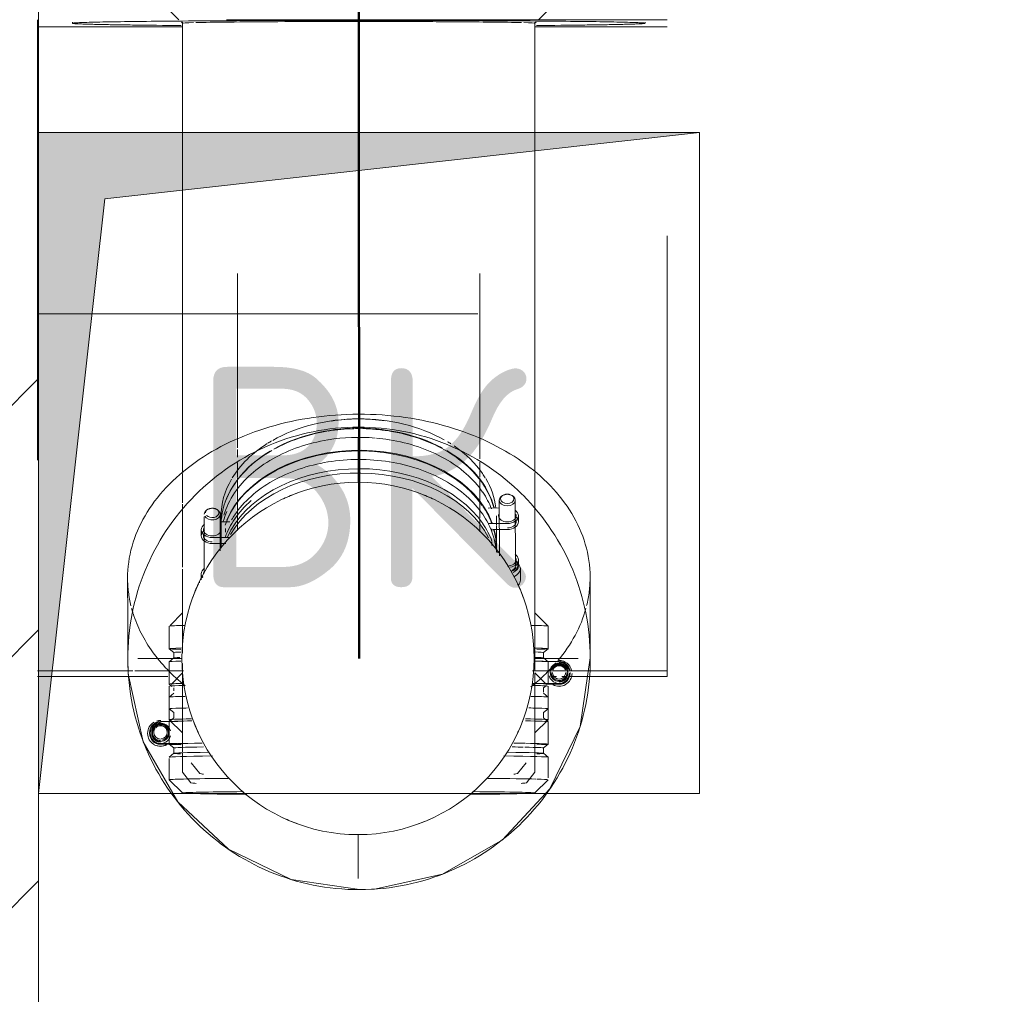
# Model space of a CAD drawing. Header units: millimetres. Extents: x 83162 to 161202, y 56220 to 105342.
# Tile 134 of 209: x 138411 to 138858, y 87959 to 88401. Entities that reach past the tile are written whole.
import ezdxf
from ezdxf import colors
from ezdxf.entities.mleader import LeaderData, LeaderLine
from ezdxf.math import Vec2, Vec3

# ---------------------------------------------------------------- set-up
doc = ezdxf.new("R2010")
doc.units = ezdxf.units.MM
doc.linetypes.add('ADSK_Осевая', pattern=[450, 250, -100, 0, -100])
doc.linetypes.add('ADSK_Штрих_ш2 п1_5', pattern=[350, 200, -150])
for name, color, linetype, lineweight in [('A-____-NOTE-TEXT', 5, 'Continuous', 9), ('A-DETL-GENF-OTLN', 7, 'Continuous', 9), ('A-WALL-____-MCUT', 7, 'Continuous', 9), ('A-WALL-____-PATT', 7, 'Continuous', 9), ('M-EQPM-____-OTLN', 7, 'Continuous', 9), ('P-PIPE-____-CNTR', 7, 'ADSK_Осевая', 18), ('P-PIPE-____-OTLN', 7, 'Continuous', 50), ('Греющ. кабель', 204, 'Continuous', 50), ('ДЕВИ', 7, 'Continuous', 0)]:
    doc.layers.add(name, color=color, linetype=linetype, lineweight=lineweight)
doc.styles.add('GOST Common', font='GOST_Common.ttf', dxfattribs={"height": 100})
doc.styles.add('ДЕВИ', font='CS_Gost2304.shx', dxfattribs={"width": 0.8})

# ---------------------------------------------------------------- blocks, each defined once
blk = doc.blocks.new('АР_Канал вертикальный прямоугольный - ВК-3506840-ВКК_01_К3_З_ЭОМ_греющий кабель_')
at = {"layer": 'A-DETL-GENF-OTLN', "lineweight": 5, "true_color": 0xf4f4f4}
blk.add_hatch(color=7, dxfattribs=at).paths.add_polyline_path([(-150, -150), (-120, 120), (150, 150), (-150, 150)])
at = {"layer": 'A-DETL-GENF-OTLN', "color": 254, "lineweight": 13, "true_color": 0xcccccc}
for p, q in [((150, 150), (-150, 150)), ((-150, 150), (-150, -150)), ((150, 150), (-150, 150)), ((-150, 150), (-150, -150)), ((-120, 120), (150, 150)), ((-120, 120), (150, 150)), ((150, -150), (150, 150)), ((-150, -150), (-120, 120)), ((-150, -150), (-120, 120)), ((-150, -150), (150, -150))]:
    blk.add_line(p, q, dxfattribs=at)
at = {"layer": 'M-EQPM-____-OTLN', "color": 254, "lineweight": 5, "true_color": 0xcccccc}
for p, q in [((-150, -150), (-150, 150)), ((-150, 150), (150, 150)), ((150, 150), (150, -150)), ((150, -150), (-150, -150))]:
    blk.add_line(p, q, dxfattribs=at)
blk = doc.blocks.new('240311_Наметкина 10_РД_АР_К3_R21_rvt-1-ВКК_01_К3_З_ЭОМ_греющий кабель_')
at = {"layer": 'A-WALL-____-PATT', "lineweight": 5, "true_color": 0xcccccc}
h = blk.add_hatch(dxfattribs=at)
h.set_pattern_fill('FP_1', color=254, style=0, pattern_type=2)
h.set_pattern_definition([(45, (0, 0), (-114.04925, 114.04925), []), (45, (114.05, 0), (-114.04925, 114.04925), [201.613, -40.323, 3.353, -36.97])])
h.paths.add_polyline_path([(138120, 87000), (138420, 87000), (138420, 89400), (138120, 89400), (138120, 87406.35)])
at = {"layer": 'A-WALL-____-MCUT', "color": 254, "lineweight": 5, "true_color": 0xcccccc}
for p, q in [((138420, 88350), (138420, 88500)), ((138420, 87000), (138420, 88050))]:
    blk.add_line(p, q, dxfattribs=at)
at = {"layer": 'M-EQPM-____-OTLN', "color": 254, "lineweight": 5, "true_color": 0xcccccc}
blk.add_blockref('АР_Канал вертикальный прямоугольный - ВК-3506840-ВКК_01_К3_З_ЭОМ_греющий кабель_', (138570, 88200), dxfattribs=at)
at = {"layer": 'A-____-NOTE-TEXT', "color": 254, "lineweight": 5, "true_color": 0xcccccc, "insert": (138488.91, 88243.61), "char_height": 100, "width": 200.4219, "attachment_point": 1, "style": 'GOST Common'}
blk.add_mtext('ВК', dxfattribs=at)
blk.add_mtext('ВК', dxfattribs=at)
blk = doc.blocks.new('Соединитель Norma Rapid - Соединитель Norma Rapid-V172-ВКК_01_К3_З_ЭОМ_греющий кабель_')
at = {"layer": 'P-PIPE-____-OTLN', "color": 8, "lineweight": 9, "true_color": 0x808080}
for p, q in [((138485.32, 88454.18), (138479.32, 88448.18)), ((138651.31, 88448.18), (138645.31, 88454.18)), ((138479.31, 88448.17), (138479.31, 88437.91)), ((138651.31, 88437.91), (138651.31, 88448.17)), ((138479.32, 88437.9), (138481.37, 88436.17)), ((138481.37, 88436.18), (138481.37, 88433.73)), ((138649.25, 88436.17), (138651.31, 88437.9)), ((138649.26, 88433.73), (138649.26, 88436.18)), ((138482.15, 88432.08), (138475.31, 88432.08)), ((138479.31, 88432.01), (138479.31, 88421.83)), ((138481.37, 88433.74), (138479.32, 88432.02)), ((138651.31, 88432.02), (138649.25, 88433.74)), ((138651.31, 88421.83), (138651.31, 88432.01)), ((138469.46, 88426.74), (138469.46, 88426.67)), ((138470.31, 88427.08), (138470.31, 88427.04)), ((138470.31, 88426.8), (138470.31, 88426.76)), ((138471.68, 88427.18), (138471.68, 88426.76)), ((138478.95, 88426.76), (138478.95, 88427.18)), ((138475.6, 88421.8), (138484.87, 88421.8)), ((138475.63, 88422.08), (138482.15, 88422.08)), ((138479.32, 88421.82), (138481.37, 88420.1)), ((138649.25, 88420.1), (138651.31, 88421.82)), ((138479.31, 88415.94), (138479.31, 88405.67)), ((138481.37, 88417.67), (138479.32, 88415.95)), ((138481.37, 88420.11), (138481.37, 88417.66)), ((138651.31, 88415.95), (138649.25, 88417.67)), ((138649.26, 88417.66), (138649.26, 88420.11)), ((138651.31, 88405.67), (138651.31, 88415.94)), ((138479.32, 88405.66), (138483.69, 88401.29)), ((138646.94, 88401.29), (138651.31, 88405.66)), ((138484.79, 88400.2), (138485.32, 88399.66)), ((138645.31, 88399.66), (138645.84, 88400.2))]:
    blk.add_line(p, q, dxfattribs=at)
for centre, major_axis, ratio, start_param, end_param in [((138565.31, 88454.17), (80, 0), 0.01, 3.131592, 3.141593), ((138565.31, 88454.17), (80, 0), 0.01, 2.706218, 2.748894), ((138565.31, 88454.17), (80, 0), 0.01, 1.912318, 2.009372), ((138565.31, 88454.17), (80, 0), 0.01, 1.132228, 1.218748), ((138565.31, 88454.17), (80, 0), 0.01, 0.392699, 0.435402), ((138565.31, 88454.17), (80, 0), 0.01, 0, 0.01), ((138565.31, 88448.17), (86, 0), 0.01, 2.443461, 3.141593), ((138565.31, 88448.17), (86, 0), 0.01, 0.711558, 2.430042), ((138565.31, 88448.17), (86, 0), 0.01, 0, 0.698132), ((138565.31, 88437.91), (86, 0), 0.01, 2.443461, 3.141593), ((138565.31, 88437.91), (86, 0), 0.01, 0.711558, 2.430042), ((138565.31, 88437.91), (86, 0), 0.01, 0, 0.698132), ((138565.31, 88437.91), (86, 0), 0.01, 3.15351, 3.490659), ((138565.31, 88436.18), (83.95, 0), 0.01, 2.460079, 3.141593), ((138565.31, 88433.73), (83.95, 0), 0.01, 2.460079, 3.141593), ((138565.31, 88436.18), (83.95, 0), 0.01, 0.698132, 2.443461), ((138565.31, 88433.73), (83.95, 0), 0.01, 0.698132, 2.443461), ((138565.31, 88436.18), (83.95, 0), 0.01, 0, 0.681525), ((138565.31, 88433.73), (83.95, 0), 0.01, 0, 0.681525), ((138565.31, 88437.91), (86, 0), 0.01, 5.934119, 6.271267), ((138475.31, 88426.74), (5.85, 0), 0.99995, 2.094395, 3.141593), ((138475.31, 88427.08), (5, 0), 0.99995, 1.570796, 3.141593), ((138475.31, 88427.04), (5, 0), 0.99995, 1.570796, 3.141593), ((138475.31, 88426.8), (5, 0), 0.99995, 1.570796, 3.141593), ((138475.31, 88426.76), (5, 0), 0.99995, 1.570796, 3.141593), ((138475.31, 88426.76), (4.64, 0), 0.99995, 2.222298, 3.141593), ((138475.31, 88427.04), (4, 0), 0.99995, 1.308997, 3.141593), ((138475.31, 88427.08), (4, 0), 0.99995, 0, 3.141593), ((138475.31, 88426.8), (4, 0), 0.99995, 1.047198, 3.141593), ((138475.31, 88426.76), (4, 0), 0.99995, 1.832596, 2.879793), ((138475.31, 88427.18), (3.64, 0), 0.99995, 2.401879, 3.141593), ((138475.31, 88426.76), (4.64, 0), 0.99995, 1.570796, 2.182058), ((138475.31, 88427.18), (3.64, 0), 0.99995, 1.570796, 2.350547), ((138475.31, 88426.76), (3.64, 0), 0.99995, 1.570796, 2.350547), ((138475.31, 88427.19), (3.03, 0), 0.99995, 1.570796, 2.507157), ((138475.31, 88426.74), (5.85, 0), 0.99995, 1.570796, 1.893892), ((138475.31, 88426.67), (5.85, 0), 0.99995, 1.555798, 1.893892), ((138475.31, 88427.19), (3.03, 0), 0.99995, 0, 1.027055), ((138475.31, 88426.76), (3.64, 0), 0.99995, 0, 1.110738), ((138475.31, 88427.18), (3.64, 0), 0.99995, 0, 1.093601), ((138475.31, 88426.76), (4.64, 0), 0.99995, 0.247236, 1.178172), ((138565.31, 88432.01), (86, 0), 0.01, 2.443461, 3.056679), ((138565.31, 88433.73), (83.95, 0), 0.01, 3.141593, 3.413648), ((138565.31, 88432.01), (86, 0), 0.01, 0.711558, 2.430042), ((138565.31, 88432.01), (86, 0), 0.01, 0, 0.698132), ((138565.31, 88433.73), (83.95, 0), 0.01, 6.011114, 6.283185), ((138475.31, 88426.74), (5.85, 0), 0.99995, 3.141593, 4.18879), ((138475.31, 88427.08), (5, 0), 0.99995, 3.141593, 4.712389), ((138475.31, 88427.04), (5, 0), 0.99995, 3.141593, 4.712389), ((138475.31, 88426.8), (5, 0), 0.99995, 3.141593, 4.712389), ((138475.31, 88426.76), (5, 0), 0.99995, 3.141593, 4.712389), ((138475.31, 88426.76), (4.64, 0), 0.99995, 3.141593, 4.060888), ((138475.31, 88427.08), (4, 0), 0.99995, 3.141593, 6.283185), ((138475.31, 88427.04), (4, 0), 0.99995, 3.141593, 4.712389), ((138475.31, 88426.8), (4, 0), 0.99995, 3.141593, 4.712389), ((138475.31, 88426.76), (4, 0), 0.99995, 3.403392, 4.45059), ((138475.31, 88426.76), (3.64, 0), 0.99995, 2.401879, 3.141593), ((138475.31, 88427.18), (3.64, 0), 0.99995, 3.141593, 3.881307), ((138475.31, 88426.76), (3.64, 0), 0.99995, 3.141593, 3.881307), ((138475.31, 88427.19), (3.03, 0), 0.99995, 3.776029, 4.712389), ((138475.31, 88426.76), (4.64, 0), 0.99995, 4.831492, 6.02063), ((138475.31, 88426.76), (3.64, 0), 0.99995, 4.914581, 6.283185), ((138475.31, 88427.18), (3.64, 0), 0.99995, 4.935697, 6.283185), ((138475.31, 88427.19), (3.03, 0), 0.99995, 5.017692, 6.283185), ((138475.31, 88426.67), (5.85, 0), 0.99995, 4.18879, 5.235988), ((138475.31, 88426.76), (4.64, 0), 0.99995, 4.101128, 4.712389), ((138475.31, 88427.18), (3.64, 0), 0.99995, 3.932639, 4.712389), ((138475.31, 88426.76), (3.64, 0), 0.99995, 3.932639, 4.712389), ((138475.31, 88426.74), (5.85, 0), 0.99995, 4.389294, 5.235988), ((138565.31, 88421.83), (86, 0), 0.01, 2.443461, 3.141593), ((138565.31, 88421.83), (86, 0), 0.01, 3.15351, 3.490659), ((138565.31, 88420.11), (83.95, 0), 0.01, 2.460079, 3.141593), ((138565.31, 88421.83), (86, 0), 0.01, 0.711558, 2.430042), ((138565.31, 88420.11), (83.95, 0), 0.01, 0.698132, 2.443461), ((138565.31, 88420.11), (83.95, 0), 0.01, 0, 0.681525), ((138565.31, 88421.83), (86, 0), 0.01, 0, 0.698132), ((138565.31, 88421.83), (86, 0), 0.01, 5.934119, 6.271267), ((138565.31, 88415.94), (86, 0), 0.01, 2.443461, 3.141593), ((138565.31, 88417.66), (83.95, 0), 0.01, 2.460079, 3.141593), ((138565.31, 88417.66), (83.95, 0), 0.01, 3.141593, 3.413664), ((138565.31, 88415.94), (86, 0), 0.01, 0.711558, 2.430042), ((138565.31, 88417.66), (83.95, 0), 0.01, 0.698132, 2.443461), ((138565.31, 88417.66), (83.95, 0), 0.01, 0, 0.681525), ((138565.31, 88415.94), (86, 0), 0.01, 0, 0.680526), ((138565.31, 88417.66), (83.95, 0), 0.01, 6.011114, 6.283185), ((138565.31, 88405.67), (86, 0), 0.01, 2.443461, 3.141593), ((138565.31, 88405.67), (86, 0), 0.01, 1.978066, 2.419988), ((138565.31, 88405.67), (86, 0), 0.01, 1.570799, 1.969129), ((138565.31, 88405.67), (86, 0), 0.01, 1.163532, 1.562366), ((138565.31, 88405.67), (86, 0), 0.01, 0.711558, 1.155206), ((138565.31, 88405.67), (86, 0), 0.01, 0, 0.698132), ((138565.31, 88399.67), (80, 0), 0.01, 2.704758, 2.748894), ((138565.31, 88399.67), (80, 0), 0.01, 1.922857, 2.004134), ((138565.31, 88399.67), (80, 0), 0.01, 1.137447, 1.218748), ((138565.31, 88399.67), (80, 0), 0.01, 0.392699, 0.436834)]:
    blk.add_ellipse(centre, major_axis=major_axis, ratio=ratio, start_param=start_param, end_param=end_param, dxfattribs=at)
blk = doc.blocks.new('Соединитель Norma Rapid - Соединитель Norma Rapid-V173-ВКК_01_К3_З_ЭОМ_греющий кабель_')
at = {"layer": 'P-PIPE-____-OTLN', "color": 8, "lineweight": 9, "true_color": 0x808080}
for p, q in [((138485.32, 88104.7), (138480.13, 88099.51)), ((138650.64, 88099.37), (138645.31, 88104.7)), ((138479.31, 88098.69), (138479.31, 88088.42)), ((138651.31, 88088.42), (138651.31, 88098.69)), ((138479.32, 88088.41), (138481.37, 88086.69)), ((138481.37, 88086.7), (138481.37, 88084.25)), ((138649.25, 88086.69), (138651.31, 88088.41)), ((138649.26, 88084.25), (138649.26, 88086.7)), ((138483.2, 88082.6), (138475.31, 88082.6)), ((138479.31, 88082.53), (138479.31, 88072.35)), ((138481.37, 88084.26), (138479.32, 88082.54)), ((138651.31, 88082.54), (138649.25, 88084.26)), ((138651.31, 88072.35), (138651.31, 88082.53)), ((138469.46, 88077.26), (138469.46, 88077.19)), ((138470.31, 88077.6), (138470.31, 88077.56)), ((138470.31, 88077.32), (138470.31, 88077.28)), ((138471.68, 88077.7), (138471.68, 88077.28)), ((138478.95, 88077.28), (138478.95, 88077.7)), ((138475.31, 88072.6), (138482.8, 88072.6)), ((138475.31, 88072.32), (138484.87, 88072.32)), ((138479.32, 88072.34), (138481.37, 88070.62)), ((138649.25, 88070.62), (138651.31, 88072.34)), ((138481.37, 88068.19), (138479.32, 88066.46)), ((138481.37, 88070.63), (138481.37, 88068.18)), ((138651.31, 88066.46), (138649.25, 88068.19)), ((138649.26, 88068.18), (138649.26, 88070.63)), ((138479.31, 88065.88), (138479.31, 88056.19)), ((138651.31, 88057.12), (138651.31, 88066.45)), ((138479.32, 88056.18), (138485.32, 88050.18)), ((138645.31, 88050.18), (138651.31, 88056.18))]:
    blk.add_line(p, q, dxfattribs=at)
for centre, major_axis, ratio, start_param, end_param in [((138565.31, 88098.69), (86, 0), 0.01, 3.131592, 3.141593), ((138565.31, 88098.69), (86, 0), 0.01, 2.743042, 3.057673), ((138565.31, 88098.69), (86, 0), 0.01, 0.070773, 0.413196), ((138565.31, 88098.69), (-86, 0), 0.01, 3.141593, 3.151593), ((138565.31, 88088.42), (86, 0), 0.01, 2.792527, 3.141593), ((138565.31, 88088.42), (86, 0), 0.01, 2.69958, 2.789358), ((138565.31, 88088.42), (86, 0), 0.01, 0.349066, 0.456588), ((138565.31, 88088.42), (86, 0), 0.01, 0, 0.340638), ((138475.31, 88077.26), (5.85, 0), 0.99995, 2.094395, 3.141593), ((138475.31, 88077.6), (5, 0), 0.99995, 1.570796, 3.141593), ((138475.31, 88077.56), (5, 0), 0.99995, 1.570796, 3.141593), ((138475.31, 88077.32), (5, 0), 0.99995, 1.570796, 3.141593), ((138475.31, 88077.28), (5, 0), 0.99995, 1.570796, 3.141593), ((138475.31, 88077.28), (4.64, 0), 0.99995, 2.213574, 3.141593), ((138475.31, 88077.56), (4, 0), 0.99995, 1.308997, 3.141593), ((138475.31, 88077.6), (4, 0), 0.99995, 0, 3.141593), ((138475.31, 88077.32), (4, 0), 0.99995, 1.047198, 3.141593), ((138475.31, 88077.28), (4, 0), 0.99995, 1.832596, 2.879793), ((138475.31, 88077.28), (4.64, 0), 0.99995, 0.247236, 2.182058), ((138475.31, 88077.7), (3.64, 0), 0.99995, 0, 2.316847), ((138475.31, 88077.28), (3.64, 0), 0.99995, 0, 2.263301), ((138475.31, 88077.71), (3.03, 0), 0.99995, 0, 2.375149), ((138475.31, 88077.26), (5.85, 0), 0.99995, 1.570796, 1.893892), ((138475.31, 88077.19), (5.85, 0), 0.99995, 1.555798, 1.893892), ((138565.31, 88082.53), (86, 0), 0.01, 2.648915, 3.056679), ((138565.31, 88082.53), (86, 0), 0.01, 0, 0.495178), ((138475.31, 88077.26), (5.85, 0), 0.99995, 3.141593, 4.18879), ((138475.31, 88077.6), (5, 0), 0.99995, 3.141593, 4.712389), ((138475.31, 88077.56), (5, 0), 0.99995, 3.141593, 4.712389), ((138475.31, 88077.32), (5, 0), 0.99995, 3.141593, 4.712389), ((138475.31, 88077.28), (5, 0), 0.99995, 3.141593, 4.712389), ((138475.31, 88077.28), (4.64, 0), 0.99995, 3.141593, 4.712389), ((138475.31, 88077.6), (4, 0), 0.99995, 3.141593, 6.283185), ((138475.31, 88077.56), (4, 0), 0.99995, 3.141593, 4.712389), ((138475.31, 88077.32), (4, 0), 0.99995, 3.141593, 4.712389), ((138475.31, 88077.28), (4, 0), 0.99995, 3.403392, 4.45059), ((138475.31, 88077.7), (3.64, 0), 0.99995, 2.350547, 3.141593), ((138475.31, 88077.28), (3.64, 0), 0.99995, 2.350547, 3.141593), ((138475.31, 88077.7), (3.64, 0), 0.99995, 3.141593, 4.712389), ((138475.31, 88077.28), (3.64, 0), 0.99995, 3.141593, 4.712389), ((138475.31, 88077.71), (3.03, 0), 0.99995, 2.507157, 3.141593), ((138475.31, 88077.71), (3.03, 0), 0.99995, 3.141593, 4.712389), ((138475.31, 88077.71), (3.03, 0), 0.99995, 4.832782, 6.283185), ((138475.31, 88077.7), (3.64, 0), 0.99995, 4.891084, 6.283185), ((138475.31, 88077.28), (3.64, 0), 0.99995, 4.944631, 6.283185), ((138475.31, 88077.19), (5.85, 0), 0.99995, 4.18879, 5.235988), ((138475.31, 88077.26), (5.85, 0), 0.99995, 4.389294, 5.235988), ((138475.31, 88077.28), (4.64, 0), 0.99995, 4.994358, 6.02063), ((138565.31, 88072.35), (86, 0), 0.01, 2.545071, 3.141593), ((138565.31, 88072.35), (86, 0), 0.01, 3.15351, 3.490659), ((138565.31, 88072.35), (86, 0), 0.01, 0.499509, 0.611096), ((138565.31, 88072.35), (86, 0), 0.01, 0, 0.495178), ((138565.31, 88072.35), (86, 0), 0.01, 5.934119, 6.271267), ((138565.31, 88070.63), (83.95, 0), 0.01, 2.565961, 3.141593), ((138565.31, 88068.18), (83.95, 0), 0.01, 2.52156, 3.141593), ((138565.31, 88068.18), (83.95, 0), 0.01, 3.141593, 3.413664), ((138565.31, 88068.18), (83.95, 0), 0.01, 0, 0.634874), ((138565.31, 88070.63), (83.95, 0), 0.01, 0.474218, 0.590473), ((138565.31, 88070.63), (83.95, 0), 0.01, 0, 0.452531), ((138565.31, 88068.18), (83.95, 0), 0.01, 6.011114, 6.283185), ((138565.31, 88066.45), (86, 0), 0.01, 2.453123, 3.141593), ((138565.31, 88066.45), (86, 0), 0.01, 0, 0.698132), ((138565.31, 88056.19), (86, 0), 0.01, 2.330413, 3.084054), ((138565.31, 88056.19), (86, 0), 0.01, 0.359711, 0.8207), ((138565.31, 88056.19), (86, 0), 0.01, 0.034807, 0.349066), ((138565.31, 88050.19), (80, 0), 0.01, 2.283098, 3.10716), ((138565.31, 88050.19), (80, 0), 0.01, 3.534292, 4.023875), ((138565.31, 88050.19), (80, 0), 0.01, 5.391317, 5.890486), ((138565.31, 88050.19), (80, 0), 0.01, 0, 0.867915)]:
    blk.add_ellipse(centre, major_axis=major_axis, ratio=ratio, start_param=start_param, end_param=end_param, dxfattribs=at)
blk = doc.blocks.new('Соединитель Norma Rapid - Соединитель Norma Rapid-V174-ВКК_01_К3_З_ЭОМ_греющий кабель_')
at = {"layer": 'P-PIPE-____-OTLN', "color": 8, "lineweight": 9, "true_color": 0x808080}
for p, q in [((138495.18, 88175.64), (138495.18, 88150)), ((138496.65, 88178.89), (138496.22, 88178.58)), ((138501.41, 88178.58), (138500.98, 88178.89)), ((138502.45, 88160.08), (138502.45, 88176.78)), ((138506.78, 88173.25), (138502.45, 88173.25)), ((138502.81, 88171.43), (138502.81, 88165.46)), ((138627.81, 88165.46), (138627.81, 88171.43)), ((138493.81, 88169.71), (138493.81, 88166.98)), ((138498.81, 88166.17), (138506.78, 88166.17)), ((138505.04, 88163.45), (138498.81, 88163.45)), ((138625.76, 88162.51), (138625.76, 88164.24)), ((138627.81, 88159.73), (138627.81, 88161.29)), ((138493.81, 88149.72), (138493.81, 88147))]:
    blk.add_line(p, q, dxfattribs=at)
for centre, major_axis, start_param, end_param in [((138565.31, 88171.43), (62.5, 0), 1.605246, 1.795196), ((138565.31, 88171.43), (62.5, 0), 1.570796, 1.594552), ((138565.31, 88171.43), (62.5, 0), 1.354187, 1.539949), ((138565.31, 88171.43), (62.5, 0), 1.80106, 2.23506), ((138565.31, 88171.43), (62.5, 0), 0.898686, 1.344376), ((138565.31, 88161.29), (62.5, 0), 0.4552, 1.795196), ((138565.31, 88171.43), (62.5, 0), 0.454096, 0.896424), ((138565.31, 88161.29), (62.5, 0), 1.795648, 2.900495), ((138565.31, 88171.43), (62.5, 0), 2.254129, 2.892797), ((138565.31, 88151.25), (62.5, 0), 0.342816, 2.765712), ((138565.31, 88171.43), (62.5, 0), 0.190595, 0.448799), ((138498.81, 88176.78), (3.64, 0), 1.708277, 3.141593), ((138498.81, 88177.39), (3.03, 0), 0.823618, 3.141593), ((138498.81, 88176.78), (3.64, 0), 1.012841, 1.433316), ((138565.31, 88155.42), (62.5, 0), 2.468886, 2.692787), ((138565.31, 88161.29), (62.5, 0), 0.262505, 0.448799), ((138498.81, 88176.78), (3.64, 0), 3.523731, 6.283185), ((138498.81, 88177.39), (3.03, 0), 3.705613, 6.283185), ((138498.81, 88177.39), (3.03, 0), 0, 0.775688), ((138498.81, 88176.78), (3.64, 0), 0, 0.775688), ((138565.31, 88171.43), (62.5, 0), 3.028371, 3.099206), ((138565.31, 88165.46), (62.5, 0), 2.853784, 2.959314), ((138565.31, 88155.42), (62.5, 0), 2.692794, 2.889825), ((138498.81, 88169.71), (5, 0), 2.356194, 3.141593), ((138498.81, 88169.71), (4, 0), 2.879793, 3.141593), ((138498.81, 88169.71), (4, 0), 0, 0.261799), ((138498.81, 88169.71), (5, 0), 3.141593, 4.712389), ((138498.81, 88166.98), (5, 0), 2.356194, 3.141593), ((138498.81, 88166.98), (5, 0), 3.141593, 4.712389), ((138498.81, 88169.71), (4, 0), 3.141593, 6.283185), ((138498.81, 88166.98), (4, 0), 2.879793, 3.141593), ((138498.81, 88166.98), (4, 0), 3.141593, 4.712389), ((138565.31, 88161.29), (62.5, 0), 0, 0.198769), ((138565.31, 88161.29), (62.5, 0), 3.091025, 3.141593), ((138498.81, 88149.72), (5, 0), 2.356194, 3.141593), ((138498.81, 88145.62), (5.85, 0), 2.466628, 3.141593), ((138498.81, 88149.72), (5, 0), 3.141593, 3.665191), ((138498.81, 88147), (5, 0), 2.617994, 3.141593), ((138498.81, 88149.72), (4, 0), 2.879793, 3.141593)]:
    blk.add_ellipse(centre, major_axis=major_axis, ratio=0.707107, start_param=start_param, end_param=end_param, dxfattribs=at)
blk = doc.blocks.new('Соединитель Norma Rapid1 - Соединитель Norma Rapid 2-V175-ВКК_01_К3_З_ЭОМ_греющий кабель_')
at = {"layer": 'P-PIPE-____-OTLN', "color": 7, "lineweight": 9, "true_color": 0xfdfdfd}
blk.add_line((138565.2, 88220.04), (138565.2, 88220.04), dxfattribs=at)
blk.add_line((138565.2, 88220.04), (138565.2, 88220.04), dxfattribs=at)
at = {"layer": 'P-PIPE-____-OTLN', "color": 8, "lineweight": 9, "true_color": 0x808080}
for p, q in [((138630.63, 88185.24), (138630.19, 88184.92)), ((138635.39, 88184.93), (138634.95, 88185.25)), ((138629.17, 88179.59), (138624.17, 88179.57)), ((138629.16, 88183.12), (138629.22, 88157.9)), ((138636.5, 88153.36), (138636.43, 88183.14)), ((138502.81, 88175.69), (138502.82, 88171.48)), ((138627.82, 88171.8), (138627.81, 88176.01)), ((138637.82, 88173.35), (138637.81, 88176.07)), ((138504.88, 88170.27), (138504.88, 88168.54)), ((138624.1, 88172.5), (138632.82, 88172.53)), ((138625.78, 88168.84), (138625.77, 88170.08)), ((138502.83, 88167.31), (138502.85, 88161.44)), ((138632.83, 88169.8), (138626.16, 88169.78)), ((138627.85, 88161.76), (138627.83, 88167.63)), ((138629.22, 88159.6), (138627.92, 88159.6)), ((138637.43, 88154.57), (138636.48, 88155.41)), ((138637.87, 88153.36), (138637.86, 88156.09)), ((138638.74, 88146.78), (138638.72, 88151.99))]:
    blk.add_line(p, q, dxfattribs=at)
at = {"layer": 'P-PIPE-____-OTLN', "color": 9, "lineweight": 9, "true_color": 0xbfbfbf}
for centre, major_axis, start_param, end_param in [((138565.31, 88175.85), (62.5, 0.16), 1.570875, 2.243995), ((138565.3, 88181.15), (55, 0.14), 1.570875, 1.795196), ((138565.31, 88175.85), (62.5, 0.16), 0.897598, 1.570718), ((138565.3, 88181.15), (55, 0.14), 1.346397, 1.568708), ((138565.31, 88175.85), (62.5, 0.16), 2.295901, 2.733387), ((138565.31, 88175.85), (62.5, 0.16), 2.254587, 2.289337), ((138565.31, 88175.85), (62.5, 0.16), 0.835374, 0.866622), ((138565.31, 88175.85), (62.5, 0.16), 0.448799, 0.802841), ((138565.31, 88175.85), (62.5, 0.16), 2.74797, 3.141593), ((138565.31, 88175.85), (62.5, 0.16), 0.401499, 0.448799), ((138565.31, 88175.85), (62.5, 0.16), 0.083761, 0.393622)]:
    blk.add_ellipse(centre, major_axis=major_axis, ratio=0.707106, start_param=start_param, end_param=end_param, dxfattribs=at)
at = {"layer": 'P-PIPE-____-OTLN', "color": 8, "lineweight": 9, "true_color": 0x808080}
for centre, major_axis, ratio, start_param, end_param in [((138565.32, 88171.64), (62.5, 0.16), 0.707106, 1.632366, 2.223453), ((138565.32, 88171.64), (62.5, 0.16), 0.707106, 0.91814, 1.614969), ((138565.33, 88167.47), (62.5, 0.16), 0.707106, 1.795196, 2.242767), ((138565.33, 88167.47), (62.5, 0.16), 0.707106, 1.449895, 1.793743), ((138565.33, 88167.47), (62.5, 0.16), 0.707106, 1.346828, 1.440042), ((138565.33, 88167.47), (62.5, 0.16), 0.707106, 0.897598, 1.344784), ((138565.35, 88161.6), (62.5, 0.16), 0.707106, 0.251767, 2.853958), ((138565.32, 88171.64), (62.5, 0.16), 0.707106, 2.266721, 3.029496), ((138565.33, 88167.47), (62.5, 0.16), 0.707106, 2.243995, 2.692023), ((138565.36, 88157.43), (62.5, 0.16), 0.707106, 1.346397, 1.794151), ((138565.33, 88167.47), (62.5, 0.16), 0.707106, 0.448799, 0.895823), ((138565.32, 88171.64), (62.5, 0.16), 0.707106, 0.182279, 0.874871), ((138565.37, 88153.22), (62.5, 0.16), 0.707106, 0.448799, 2.838316), ((138565.36, 88157.43), (62.5, 0.16), 0.707106, 1.795196, 2.24322), ((138565.36, 88157.43), (62.5, 0.16), 0.707106, 0.897598, 1.345236), ((138565.36, 88157.43), (62.5, 0.16), 0.707106, 2.243995, 2.692678), ((138565.36, 88157.43), (62.5, 0.16), 0.707106, 0.448799, 0.896476), ((138565.33, 88167.47), (62.5, 0.16), 0.707106, 2.692794, 2.936768), ((138565.33, 88167.47), (62.5, 0.16), 0.707106, 0.265812, 0.446635), ((138632.79, 88183.13), (3.64, 0.01), 0.707108, 1.708276, 3.141593), ((138632.79, 88183.74), (3.03, 0.01), 0.707108, 0, 3.141593), ((138632.79, 88183.74), (3.03, 0.01), 0.707108, 3.141593, 6.283185), ((138632.79, 88183.13), (3.64, 0.01), 0.707108, 0, 1.433317), ((138632.79, 88183.13), (3.64, 0.01), 0.707108, 3.141593, 6.283185), ((138565.36, 88157.43), (62.5, 0.16), 0.707106, 2.692794, 2.747758), ((138565.36, 88157.43), (62.5, 0.16), 0.707106, 0.347931, 0.448453), ((138632.81, 88176.06), (4, 0.01), 0.707108, 2.879793, 3.141593), ((138632.81, 88176.06), (4, 0.01), 0.707108, 3.141593, 6.283185), ((138632.81, 88176.06), (5, 0.01), 0.707108, 4.712389, 6.283185), ((138632.81, 88176.06), (5, 0.01), 0.707108, 0, 0.785398), ((138632.82, 88173.34), (5, 0.01), 0.707108, 0, 0.785398), ((138632.81, 88176.06), (4, 0.01), 0.707108, 0, 0.261799), ((138565.37, 88153.22), (62.5, 0.16), 0.707106, 0.255738, 0.446529), ((138565.36, 88157.43), (62.5, 0.16), 0.707106, 0.085037, 0.339661), ((138632.82, 88173.34), (4, 0.01), 0.707108, 4.712389, 6.283185), ((138632.82, 88173.34), (5, 0.01), 0.707108, 4.712389, 6.283185), ((138632.82, 88173.34), (4, 0.01), 0.707108, 0, 0.261799), ((138565.35, 88161.6), (62.5, 0.16), 0.707106, 0, 0.187979), ((138565.33, 88167.47), (62.5, 0.16), 0.707106, 0, 0.027308), ((138632.86, 88156.07), (5, 0.01), 0.707108, 0, 0.785398), ((138632.86, 88156.07), (4, 0.01), 0.707108, 0, 0.261799), ((138632.86, 88156.07), (4, 0.01), 0.707108, 4.712389, 6.283185), ((138632.86, 88156.07), (5, 0.01), 0.707108, 4.974188, 6.283185), ((138632.87, 88153.35), (4, 0.01), 0.707108, 5.235988, 6.021386), ((138632.87, 88153.35), (3.64, 0.01), 0.707108, 5.29649, 6.283185), ((138632.87, 88153.35), (5, 0.01), 0.707108, 5.235988, 6.283185), ((138632.87, 88153.35), (4.64, 0.01), 0.707108, 5.508492, 6.283185), ((138632.87, 88153.35), (5, 0.01), 0.707108, 0, 0.785398), ((138632.87, 88153.35), (4.64, 0.01), 0.707108, 0, 0.665145), ((138632.87, 88153.35), (4, 0.01), 0.707108, 0, 0.261799), ((138632.87, 88151.98), (5.85, 0.01), 0.707108, 0, 0.674964), ((138632.87, 88151.98), (5.85, 0.01), 0.707108, 5.235988, 6.283185), ((138632.88, 88146.77), (5.85, 0.01), 0.707108, 5.677408, 6.283185)]:
    blk.add_ellipse(centre, major_axis=major_axis, ratio=ratio, start_param=start_param, end_param=end_param, dxfattribs=at)
blk = doc.blocks.new('ВК_Чугун_Безраструбная_Заглушка1 - Пр_ 2-38037596-ВКК_01_К3_З_ЭОМ_греющий кабель_')
at = {"layer": 'P-PIPE-____-OTLN', "color": 43, "lineweight": 9, "true_color": 0xbba883}
for p, q in [((138485.31, 88104.69), (138485.31, 88068.92)), ((138645.31, 88059.69), (138645.31, 88104.69)), ((138485.31, 88068.27), (138485.31, 88059.69))]:
    blk.add_line(p, q, dxfattribs=at)
at = {"layer": 'P-PIPE-____-OTLN', "color": 43, "lineweight": 9, "true_color": 0xbba883, "flags": 128}
for points in [[(138489.31, 88063.87), (138493.16, 88058.99), (138493.92, 88058.85), (138494.41, 88058.8), (138494.91, 88058.76)], [(138641.31, 88063.87), (138637.47, 88058.99), (138636.71, 88058.85), (138636.22, 88058.8), (138635.72, 88058.76)], [(138485.31, 88059.69), (138489.16, 88054.81), (138489.94, 88054.67), (138490.44, 88054.62), (138490.96, 88054.58), (138491.56, 88054.55)], [(138645.31, 88059.69), (138641.47, 88054.81), (138640.69, 88054.67), (138640.19, 88054.62), (138639.67, 88054.58), (138639.07, 88054.55)]]:
    blk.add_lwpolyline(points, dxfattribs=at)
blk = doc.blocks.new('Соединитель Norma Rapid1 - Соединитель Norma Rapid 2-V176-ВКК_01_К3_З_ЭОМ_греющий кабель_')
at = {"layer": 'P-PIPE-____-OTLN', "color": 9, "lineweight": 9, "true_color": 0xbfbfbf}
for p, q in [((138485.32, 88131.94), (138479.64, 88126.27)), ((138651.31, 88125.94), (138645.31, 88131.94)), ((138479.31, 88125.94), (138479.31, 88115.67)), ((138651.31, 88115.67), (138651.31, 88125.94)), ((138479.32, 88115.66), (138481.37, 88113.94)), ((138481.37, 88113.95), (138481.37, 88111.5)), ((138649.25, 88113.94), (138651.31, 88115.66)), ((138649.26, 88111.5), (138649.26, 88113.95)), ((138479.31, 88109.78), (138479.31, 88105.67)), ((138481.37, 88111.51), (138479.32, 88109.79)), ((138656.31, 88109.85), (138648.48, 88109.85)), ((138651.31, 88109.79), (138649.25, 88111.51)), ((138651.31, 88105.67), (138651.31, 88109.78))]:
    blk.add_line(p, q, dxfattribs=at)
at = {"layer": 'P-PIPE-____-OTLN', "color": 8, "lineweight": 9, "true_color": 0x808080}
for p, q in [((138479.31, 88105.67), (138479.31, 88099.6)), ((138651.31, 88099.6), (138651.31, 88105.67)), ((138652.68, 88104.95), (138652.68, 88104.53)), ((138659.95, 88104.53), (138659.95, 88104.95)), ((138661.31, 88104.81), (138661.31, 88104.85)), ((138661.31, 88104.53), (138661.31, 88104.57)), ((138662.17, 88104.43), (138662.17, 88104.51)), ((138479.32, 88099.59), (138480.52, 88098.58)), ((138647.42, 88099.85), (138656.31, 88099.85)), ((138649.25, 88097.87), (138650.42, 88098.84)), ((138650.72, 88099.57), (138656.31, 88099.57)), ((138481.37, 88095.44), (138479.32, 88093.71)), ((138481.37, 88097.88), (138481.37, 88096.55)), ((138651.31, 88093.71), (138649.25, 88095.44)), ((138649.26, 88096.02), (138649.26, 88097.88)), ((138479.31, 88093.7), (138479.31, 88083.44)), ((138651.31, 88083.44), (138651.31, 88093.7)), ((138479.32, 88083.43), (138485.32, 88077.43)), ((138645.31, 88077.43), (138651.31, 88083.43))]:
    blk.add_line(p, q, dxfattribs=at)
at = {"layer": 'P-PIPE-____-OTLN', "color": 9, "lineweight": 9, "true_color": 0xbfbfbf}
for centre, major_axis, ratio, start_param, end_param in [((138565.31, 88131.94), (80, 0), 0.01, 3.131592, 3.141593), ((138565.31, 88131.94), (80, 0), 0.01, 0, 0.01), ((138565.31, 88125.94), (86, 0), 0.01, 3.131592, 3.141593), ((138565.31, 88125.94), (86, 0), 0.01, 2.734787, 3.085564), ((138565.31, 88125.94), (86, 0), 0.01, 0, 0.421519), ((138565.31, 88115.67), (86, 0), 0.01, 2.792527, 3.141593), ((138565.31, 88115.67), (-86, 0), 0.01, 0.011918, 0.349066), ((138565.31, 88113.95), (83.95, 0), 0.01, 2.865111, 3.141593), ((138565.31, 88115.67), (86, 0), 0.01, 0, 0.389859), ((138565.31, 88113.95), (83.95, 0), 0.01, 0, 0.320109), ((138565.31, 88115.67), (86, 0), 0.01, 5.934119, 6.271267), ((138565.31, 88109.78), (86, 0), 0.01, 2.792527, 3.141593), ((138565.31, 88111.5), (83.95, 0), 0.01, 2.884347, 3.141593), ((138565.31, 88111.5), (83.95, 0), 0.01, 3.141593, 3.392013), ((138565.31, 88111.5), (83.95, 0), 0.01, 0, 0.315811), ((138565.31, 88109.78), (86, 0), 0.01, 0.084914, 0.379152), ((138565.31, 88111.5), (83.95, 0), 0.01, 6.011114, 6.283185), ((138656.31, 88104.85), (4, 0), 0.99995, 0, 3.141593), ((138656.31, 88104.53), (4.64, 0), 0.99995, 0.386237, 2.51884), ((138656.31, 88104.95), (3.64, 0), 0.99995, 0.310788, 2.830804), ((138656.31, 88104.53), (3.64, 0), 0.99995, 0.492699, 2.648893), ((138656.31, 88104.96), (3.03, 0), 0.99995, 0.368703, 2.772889), ((138656.31, 88104.57), (4, 0), 0.99995, 0, 2.094395), ((138656.31, 88104.81), (4, 0), 0.99995, 0.785398, 1.832596), ((138656.31, 88104.43), (5.85, 0), 0.99995, 1.141556, 1.585795), ((138656.31, 88104.51), (5.85, 0), 0.99995, 0.239745, 1.570796), ((138656.31, 88104.85), (5, 0), 0.99995, 0.261799, 1.570796), ((138656.31, 88104.81), (5, 0), 0.99995, 1.308997, 1.570796), ((138656.31, 88104.57), (5, 0), 0.99995, 0.261799, 1.570796), ((138656.31, 88104.53), (5, 0), 0.99995, 0.261799, 1.570796), ((138656.31, 88104.53), (4, 0), 0.99995, 0.261799, 1.308997), ((138656.31, 88104.81), (5, 0), 0.99995, 0.261799, 1.308997), ((138656.31, 88104.81), (4, 0), 0.99995, 0.523599, 0.785398), ((138656.31, 88104.81), (4, 0), 0.99995, 0, 0.523599)]:
    blk.add_ellipse(centre, major_axis=major_axis, ratio=ratio, start_param=start_param, end_param=end_param, dxfattribs=at)
at = {"layer": 'P-PIPE-____-OTLN', "color": 8, "lineweight": 9, "true_color": 0x808080}
for centre, major_axis, ratio, start_param, end_param in [((138656.31, 88104.53), (4.64, 0), 0.99995, 3.404148, 6.283185), ((138656.31, 88104.85), (4, 0), 0.99995, 3.141593, 6.283185), ((138656.31, 88104.53), (3.64, 0), 0.99995, 3.166205, 6.283185), ((138656.31, 88104.95), (3.64, 0), 0.99995, 3.219215, 6.283185), ((138656.31, 88104.96), (3.03, 0), 0.99995, 3.141593, 6.283185), ((138656.31, 88104.51), (5.85, 0), 0.99995, 4.18879, 6.283185), ((138656.31, 88104.85), (5, 0), 0.99995, 4.712389, 6.283185), ((138656.31, 88104.81), (4, 0), 0.99995, 4.712389, 6.283185), ((138656.31, 88104.81), (5, 0), 0.99995, 4.712389, 6.283185), ((138656.31, 88104.57), (4, 0), 0.99995, 4.712389, 6.283185), ((138656.31, 88104.57), (5, 0), 0.99995, 4.712389, 6.283185), ((138656.31, 88104.53), (5, 0), 0.99995, 4.712389, 6.283185), ((138656.31, 88104.53), (4, 0), 0.99995, 4.974188, 6.021386), ((138565.31, 88099.6), (86, 0), 0.01, 2.74584, 3.090076), ((138565.31, 88099.6), (86, 0), 0.01, 0.038345, 0.410399), ((138656.31, 88104.43), (5.85, 0), 0.99995, 4.18879, 5.235988), ((138565.31, 88093.7), (86, 0), 0.01, 2.727738, 3.141593), ((138565.31, 88093.7), (86, 0), 0.01, 0, 0.4285), ((138565.31, 88083.44), (86, 0), 0.01, 2.653136, 3.141593), ((138565.31, 88083.44), (86, 0), 0.01, 0, 0.495178)]:
    blk.add_ellipse(centre, major_axis=major_axis, ratio=ratio, start_param=start_param, end_param=end_param, dxfattribs=at)
blk = doc.blocks.new('ВК_Чугун_Безраструбная_Переход1 - SML 2-38050803-ВКК_01_К3_З_ЭОМ_греющий кабель_')
at = {"layer": 'P-PIPE-____-OTLN', "color": 46, "lineweight": 9, "true_color": 0x785107}
for start, end in [(0, 180), (109.9712, 115.0288), (64.9712, 70.0288), (154.9712, 160.0288), (19.9712, 25.0288), (180, 0), (199.9712, 205.0288), (334.9712, 340.0288), (244.9712, 250.0288), (289.9712, 295.0288)]:
    blk.add_arc((138565, 88111.3), 80, start, end, dxfattribs=at)

msp = doc.modelspace()

# ---------------------------------------------------------------- linework, layer by layer
at = {"layer": 'P-PIPE-____-CNTR', "color": 46, "lineweight": 9, "true_color": 0x785107}
for p, q in [((138565, 88191.3), (138565, 88211.3)), ((138465, 88111.3), (138485, 88111.3)), ((138645, 88111.3), (138665, 88111.3)), ((138565, 88011.3), (138565, 88031.3))]:
    msp.add_line(p, q, dxfattribs=at)
at = {"layer": 'P-PIPE-____-OTLN', "color": 46, "linetype": 'ADSK_Штрих_ш2 п1_5', "lineweight": 9, "true_color": 0x785107}
for p, q in [((138705.31, 88401.29), (138419.46, 88401.29)), ((138419.46, 88401.29), (138419.46, 88103.1)), ((138705.31, 88103.1), (138705.31, 88401.29)), ((138419.46, 88267.76), (138705.31, 88267.76)), ((138419.46, 88105.67), (138462.72, 88105.67)), ((138419.46, 88103.1), (138478.64, 88103.1)), ((138644.26, 88105.67), (138705.31, 88105.67)), ((138661.35, 88103.1), (138705.31, 88103.1))]:
    msp.add_line(p, q, dxfattribs=at)
at = {"layer": 'P-PIPE-____-OTLN', "color": 43, "linetype": 'ADSK_Штрих_ш2 п1_5', "lineweight": 9, "true_color": 0xbba883}
for p, q in [((138419.46, 88401.29), (138419.46, 88103.1)), ((138419.46, 88398.12), (138485.31, 88398.12)), ((138435.31, 88400.2), (138435.31, 88399.67)), ((138645.3, 88398.12), (138705.31, 88398.12)), ((138695.31, 88399.67), (138695.31, 88400.2)), ((138705.31, 88103.1), (138705.31, 88401.29)), ((138463.59, 88105.67), (138485.74, 88105.67)), ((138653.1, 88103.1), (138655.14, 88103.1)), ((138657.49, 88103.1), (138659.53, 88103.1))]:
    msp.add_line(p, q, dxfattribs=at)
at = {"layer": 'P-PIPE-____-OTLN', "color": 43, "lineweight": 9, "true_color": 0xbba883}
for p, q in [((138485.31, 88400.2), (138485.31, 88399.67)), ((138485.31, 88399.67), (138485.31, 88195.79)), ((138645.31, 88399.67), (138645.31, 88400.2)), ((138645.31, 88196.11), (138645.31, 88399.67)), ((138510.31, 88285.99), (138510.31, 88210.89)), ((138620.31, 88211.07), (138620.31, 88285.99)), ((138510.31, 88200.23), (138510.31, 88193.4)), ((138620.31, 88193.64), (138620.31, 88200.41)), ((138510.31, 88193.15), (138510.31, 88174.97)), ((138620.31, 88174.97), (138620.31, 88193.15)), ((138510.31, 88174.83), (138510.33, 88169.33)), ((138620.33, 88168.82), (138620.32, 88174.24))]:
    msp.add_line(p, q, dxfattribs=at)
at = {"layer": 'P-PIPE-____-OTLN', "color": 254, "lineweight": 9, "true_color": 0xddd3c1}
for p, q in [((138510.31, 88210.89), (138510.31, 88206.83)), ((138620.31, 88201.9), (138620.31, 88211.07)), ((138510.31, 88206.13), (138510.31, 88202.62)), ((138485.31, 88195.25), (138485.31, 88181.95)), ((138645.31, 88180.02), (138645.31, 88195.7)), ((138485.31, 88181.38), (138485.31, 88152.73)), ((138645.31, 88105.67), (138645.31, 88179.79)), ((138485.31, 88151.74), (138485.31, 88113.69)), ((138485.31, 88108.92), (138485.31, 88105.67))]:
    msp.add_line(p, q, dxfattribs=at)
at = {"layer": 'P-PIPE-____-OTLN', "color": 46, "linetype": 'ADSK_Штрих_ш2 п1_5', "lineweight": 9, "true_color": 0x785107, "flags": 128}
for points in [[(138670.38, 88148.18), (138670.43, 88127.44), (138670.46, 88114.96), (138670.47, 88111.57)], [(138460.47, 88111.04), (138460.46, 88115.77), (138460.43, 88129.61), (138460.38, 88147.65)], [(138565.74, 88006.31), (138534.58, 88010.95), (138506.2, 88024.64), (138483.16, 88046.12), (138467.52, 88073.48), (138460.71, 88104.24), (138460.47, 88111.04)], [(138670.47, 88111.57), (138665.83, 88080.41), (138652.14, 88052.03), (138630.66, 88028.99), (138603.3, 88013.36), (138572.54, 88006.54), (138565.74, 88006.31)]]:
    msp.add_lwpolyline(points, dxfattribs=at)
at = {"layer": 'P-PIPE-____-OTLN', "color": 46, "linetype": 'ADSK_Штрих_ш2 п1_5', "lineweight": 9, "true_color": 0x785107}
for start, end in [(90.1442, 180.1442), (45.1442, 90.1442), (0.1442, 44.8362), (180.1442, 270.1442), (270.1442, 0.1442)]:
    msp.add_arc((138565.47, 88111.31), 105, start, end, dxfattribs=at)
at = {"layer": 'P-PIPE-____-OTLN', "color": 43, "linetype": 'ADSK_Штрих_ш2 п1_5', "lineweight": 9, "true_color": 0xbba883}
msp.add_arc((138565.47, 88111.31), 105, 44.8362, 45.1442, dxfattribs=at)
for centre, major_axis, ratio, start_param, end_param in [((138565.31, 88399.67), (130, 0), 0.01, 1.570796, 3.141593), ((138565.31, 88399.67), (130, 0), 0.01, 3.141593, 4.042937), ((138565.31, 88399.67), (130, 0), 0.01, 0, 1.570796), ((138565.31, 88399.67), (130, 0), 0.01, 5.381755, 6.283185), ((138565.38, 88147.92), (105, 0.26), 0.707106, 6.108652, 6.283185), ((138565.38, 88147.92), (105, 0.26), 0.707106, 3.141593, 3.311281), ((138565.38, 88147.92), (105, 0.26), 0.707106, 3.327018, 3.35374), ((138565.38, 88147.92), (105, 0.26), 0.707106, 3.357857, 3.860799), ((138565.38, 88147.92), (105, 0.26), 0.707106, 5.748107, 6.09098), ((138565.38, 88147.92), (105, 0.26), 0.707106, 5.549673, 5.731595)]:
    msp.add_ellipse(centre, major_axis=major_axis, ratio=ratio, start_param=start_param, end_param=end_param, dxfattribs=at)
at = {"layer": 'P-PIPE-____-OTLN', "color": 43, "lineweight": 9, "true_color": 0xbba883}
for start_param, end_param in [(2.784592, 3.141593), (2.003489, 2.707865), (1.570796, 1.924058), (1.308997, 1.570793), (1.21754, 1.308994), (1.047198, 1.138087), (0.785398, 1.047194), (0.433753, 0.785393), (0, 0.35704)]:
    msp.add_ellipse((138565.31, 88399.67), major_axis=(80, 0), ratio=0.01, start_param=start_param, end_param=end_param, dxfattribs=at)
at = {"layer": 'P-PIPE-____-OTLN', "color": 46, "linetype": 'ADSK_Штрих_ш2 п1_5', "lineweight": 9, "true_color": 0x785107}
for start_param, end_param in [(1.570796, 3.141593), (0, 1.570796)]:
    msp.add_ellipse((138565.38, 88147.92), major_axis=(105, 0.26), ratio=0.707106, start_param=start_param, end_param=end_param, dxfattribs=at)
at = {"layer": 'Греющ. кабель'}
msp.add_line((138565.47, 88111.31), (138564.79, 89480.95), dxfattribs=at)

# ---------------------------------------------------------------- block references
at = {"lineweight": 5}
msp.add_blockref('240311_Наметкина 10_РД_АР_К3_R21_rvt-1-ВКК_01_К3_З_ЭОМ_греющий кабель_', (0, 0), dxfattribs=at)
at = {"layer": 'P-PIPE-____-OTLN', "color": 8, "lineweight": 9, "true_color": 0x808080}
for name in ['Соединитель Norma Rapid - Соединитель Norma Rapid-V172-ВКК_01_К3_З_ЭОМ_греющий кабель_', 'Соединитель Norma Rapid - Соединитель Norma Rapid-V174-ВКК_01_К3_З_ЭОМ_греющий кабель_', 'Соединитель Norma Rapid - Соединитель Norma Rapid-V173-ВКК_01_К3_З_ЭОМ_греющий кабель_']:
    msp.add_blockref(name, (0, 0), dxfattribs=at)
at = {"layer": 'P-PIPE-____-OTLN', "color": 9, "lineweight": 9, "true_color": 0xbfbfbf}
for name in ['Соединитель Norma Rapid1 - Соединитель Norma Rapid 2-V175-ВКК_01_К3_З_ЭОМ_греющий кабель_', 'Соединитель Norma Rapid1 - Соединитель Norma Rapid 2-V176-ВКК_01_К3_З_ЭОМ_греющий кабель_']:
    msp.add_blockref(name, (0, 0), dxfattribs=at)
at = {"layer": 'P-PIPE-____-OTLN', "color": 46, "lineweight": 9, "true_color": 0x785107}
msp.add_blockref('ВК_Чугун_Безраструбная_Переход1 - SML 2-38050803-ВКК_01_К3_З_ЭОМ_греющий кабель_', (0, 0), dxfattribs=at)
at = {"layer": 'P-PIPE-____-OTLN', "color": 43, "lineweight": 9, "true_color": 0xbba883}
msp.add_blockref('ВК_Чугун_Безраструбная_Заглушка1 - Пр_ 2-38037596-ВКК_01_К3_З_ЭОМ_греющий кабель_', (0, 0), dxfattribs=at)

# ---------------------------------------------------------------- leaders
at = {"layer": 'ДЕВИ', "color": 7}
ml = msp.add_multileader_mtext('Standard', dxfattribs=at)
ml.set_content('{\\C7;ГК3.17\\PЭлектроподогрев трубы\\PДЕВИ Iceguard-18  8м  144Вт. 230В \\PУчасток 17.}', color=5, style='ДЕВИ')
ml.set_leader_properties()
ml.build(insert=Vec2(0, 0))
ml.multileader.update_dxf_attribs({"text_left_attachment_type": 5, "text_right_attachment_type": 5, "dogleg_length": 1, "arrow_head_size": 50})
ctx = ml.context
ctx.base_point, ctx.char_height, ctx.arrow_head_size, ctx.landing_gap_size, ctx.plane_origin = Vec3(136905.18, 85482.02), 200, 50, 0, Vec3(150400.42, 93625.61)
ctx.left_attachment, ctx.right_attachment = 5, 5
notes = []
notes.append((ctx, [(1, (1, 1, 0), (136904.18, 85482.02), (1, 0), 1, [(0, [(135399.5, 88467.62)], 0, [])])]))
ctx.mtext.insert, ctx.mtext.width, ctx.mtext.flow_direction = Vec3(136905.18, 86722.02), 5715.1114, 5
for ctx, leaders in notes:
    for number, flags, end, landing, length, lines in leaders:
        leader = LeaderData()
        leader.index, (leader.has_last_leader_line, leader.has_dogleg_vector, leader.attachment_direction) = number, flags
        leader.last_leader_point, leader.dogleg_vector, leader.dogleg_length = Vec3(end), Vec3(landing), length
        for number, points, colour, breaks in lines:
            line = LeaderLine()
            line.index, line.vertices, line.color, line.breaks = number, Vec3.list(points), colors.encode_raw_color(colour), breaks
            leader.lines.append(line)
        ctx.leaders.append(leader)

doc.saveas('drawing.dxf')
